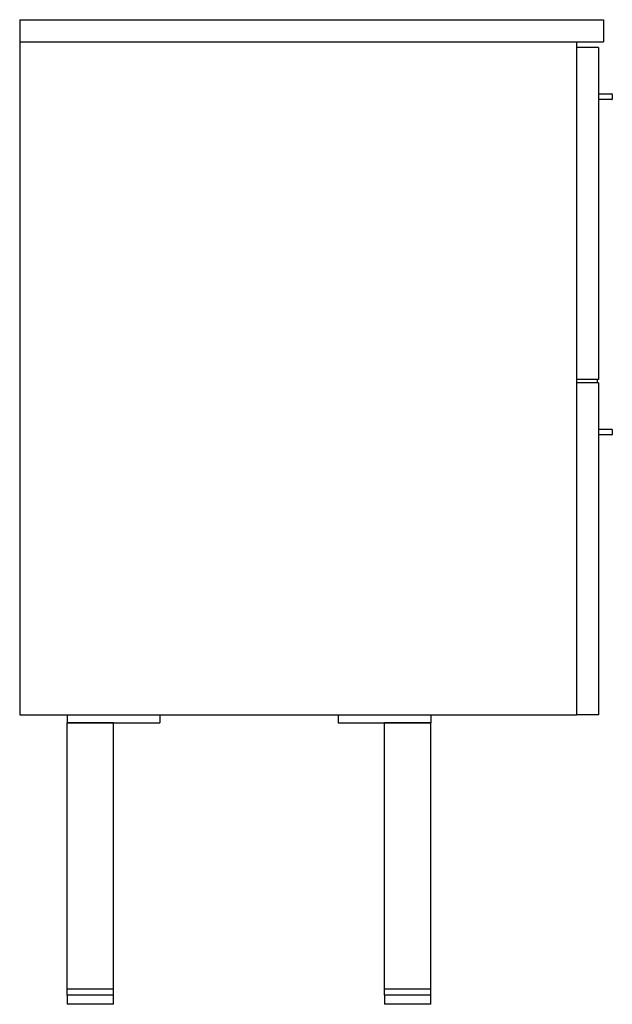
# Model space of a CAD drawing. Header units: millimetres. Extents: x 2924.403 to 2924.914, y 1825.651 to 1826.501.
import ezdxf

# ---------------------------------------------------------------- set-up
doc = ezdxf.new("R2010")
doc.units = ezdxf.units.MM
doc.layers.add('SANINDUSA', color=3, linetype='Continuous')

msp = doc.modelspace()

# ---------------------------------------------------------------- linework, layer by layer
at = {"layer": 'SANINDUSA'}
for p, q in [((2924.40272, 1826.50055), (2924.40272, 1826.48155)), ((2924.40272, 1826.50055), (2924.90672, 1826.50055)), ((2924.90672, 1826.50055), (2924.90672, 1826.48155)), ((2924.40272, 1826.48155), (2924.90672, 1826.48155)), ((2924.40322, 1825.90005), (2924.40322, 1826.48155)), ((2924.88322, 1826.48155), (2924.88322, 1825.90005)), ((2924.90222, 1826.47655), (2924.88322, 1826.47655)), ((2924.90222, 1826.47655), (2924.90222, 1826.19005)), ((2924.90272, 1826.43655), (2924.91372, 1826.43655)), ((2924.91372, 1826.43155), (2924.90272, 1826.43155)), ((2924.91422, 1826.43605), (2924.91422, 1826.43205)), ((2924.90222, 1826.19005), (2924.88322, 1826.19005)), ((2924.90222, 1826.18705), (2924.88322, 1826.18705)), ((2924.90122, 1826.19005), (2924.90122, 1826.18705)), ((2924.90222, 1826.18705), (2924.90222, 1825.90055)), ((2924.90272, 1826.14705), (2924.91372, 1826.14705)), ((2924.91372, 1826.14205), (2924.90272, 1826.14205)), ((2924.91422, 1826.14655), (2924.91422, 1826.14255)), ((2924.88322, 1825.90005), (2924.40322, 1825.90005)), ((2924.44372, 1825.90005), (2924.44372, 1825.89355)), ((2924.44372, 1825.89355), (2924.52372, 1825.89355)), ((2924.48372, 1825.89355), (2924.44372, 1825.89355)), ((2924.44372, 1825.66355), (2924.44372, 1825.89355)), ((2924.48372, 1825.66355), (2924.48372, 1825.89355)), ((2924.52372, 1825.90005), (2924.52372, 1825.89355)), ((2924.67772, 1825.90005), (2924.67772, 1825.89355)), ((2924.67772, 1825.89355), (2924.75772, 1825.89355)), ((2924.71772, 1825.66355), (2924.71772, 1825.89355)), ((2924.75772, 1825.89355), (2924.71772, 1825.89355)), ((2924.75772, 1825.90005), (2924.75772, 1825.89355)), ((2924.75772, 1825.66355), (2924.75772, 1825.89355)), ((2924.90222, 1825.90055), (2924.88322, 1825.90055)), ((2924.48372, 1825.66355), (2924.44372, 1825.66355)), ((2924.44372, 1825.65855), (2924.44372, 1825.66355)), ((2924.44372, 1825.65855), (2924.44372, 1825.65055)), ((2924.48372, 1825.65855), (2924.44372, 1825.65855)), ((2924.48372, 1825.65855), (2924.48372, 1825.66355)), ((2924.48372, 1825.65055), (2924.48372, 1825.65855)), ((2924.75772, 1825.66355), (2924.71772, 1825.66355)), ((2924.71772, 1825.65855), (2924.71772, 1825.66355)), ((2924.71772, 1825.65855), (2924.71772, 1825.65055)), ((2924.75772, 1825.65855), (2924.71772, 1825.65855)), ((2924.75772, 1825.65855), (2924.75772, 1825.66355)), ((2924.75772, 1825.65055), (2924.75772, 1825.65855)), ((2924.46372, 1825.65055), (2924.44372, 1825.65055)), ((2924.48372, 1825.65055), (2924.46372, 1825.65055)), ((2924.75772, 1825.65055), (2924.71772, 1825.65055))]:
    msp.add_line(p, q, dxfattribs=at)
for centre, start, end in [((2924.90272, 1826.43605), 90, 180), ((2924.90272, 1826.43205), 180, 270), ((2924.91372, 1826.43605), 0, 90), ((2924.91372, 1826.43205), 270, 0), ((2924.90272, 1826.14655), 90, 180), ((2924.90272, 1826.14255), 180, 270), ((2924.91372, 1826.14655), 0, 90), ((2924.91372, 1826.14255), 270, 0)]:
    msp.add_arc(centre, 0.0005, start, end, dxfattribs=at)

doc.saveas('drawing.dxf')
